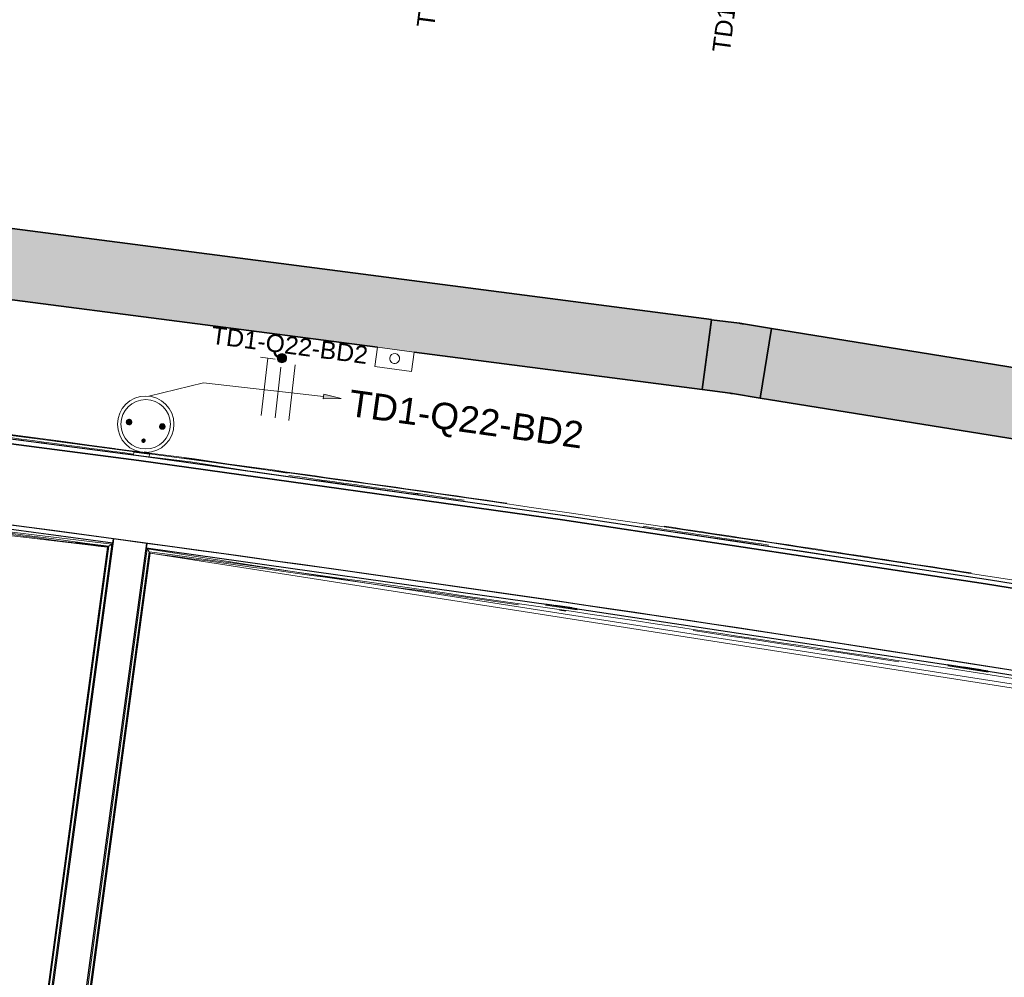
# Model space of a CAD drawing. Header units: millimetres. Extents: x -2845 to 74565, y -36590 to 13748.
# Tile 39 of 90: x 49202 to 51992, y -25264 to -22551. Entities that reach past the tile are written whole.
import ezdxf

# ---------------------------------------------------------------- set-up
doc = ezdxf.new("R2010")
doc.units = ezdxf.units.MM
for name, color, linetype, lineweight in [('A-DETL-GENF', 7, 'Continuous', 18), ('A-FLOR', 7, 'Continuous', 25), ('A-FLOR-HRAL', 7, 'Continuous', 18), ('A-WALL', 7, 'Continuous', 25), ('CABLE', 7, 'Continuous', 30), ('CABLES', 7, 'Continuous', 18), ('CHEMIN DE CABLE ELE', 7, 'Continuous', 18), ('INSTAL ELECTRIQUE', 7, 'Continuous', 18)]:
    doc.layers.add(name, color=color, linetype=linetype, lineweight=lineweight)
doc.styles.add('Arial_2', font='arial.ttf', dxfattribs={"height": 75})
doc.styles.add('Arial_3', font='arial.ttf', dxfattribs={"height": 50})

# ---------------------------------------------------------------- blocks, each defined once
blk = doc.blocks.new('B02_DC_STR_rvt-1-2021_015_1111_DCE_1_50_N0 FINI_CFO_PCN')
at = {"layer": 'A-WALL', "flags": 128}
blk.add_lwpolyline([(1160.5, -24548.8), (-34.3, -24343), (-1231.2, -24149.5), (-2429.9, -23968.3), (-3630.5, -23799.5), (-4832.7, -23642.9), (-6036.5, -23498.8)], dxfattribs=at)
at = {"layer": 'A-WALL'}
blk.add_arc((-19463.8, -140716), 117753.7, 79.933278, 84.07524, dxfattribs=at)
blk = doc.blocks.new('Garde-corps - Garde-corps-508898-2021_015_1111_DCE_1_50_N0 FINI_CFO_PCN')
at = {"layer": 'A-FLOR-HRAL'}
for p, q in [((-3645, -23783.5), (-3971.4, -23742.5)), ((-3601.5, -23777.2), (-3614.7, -23775.4)), ((-2835.3, -23894.9), (-2862.6, -23890.6)), ((-2601.7, -23931.6), (-2626.3, -23927.7))]:
    blk.add_line(p, q, dxfattribs=at)
at = {"layer": 'A-FLOR-HRAL', "flags": 128}
for points in [[(-3208.9, -23836.1), (-3472.3, -23794.7), (-4105.2, -23715.1)], [(-3261.1, -23838.8), (-3484.1, -23803.7), (-3600.4, -23789.1)]]:
    blk.add_lwpolyline(points, dxfattribs=at)
at = {"layer": 'A-FLOR-HRAL'}
for radius, start, end in [(118006.4, 79.92167, 83.454356), (118008.1, 82.322783, 83.453521), (117996.2, 82.295226, 82.805017), (117999.2, 82.295711, 82.794814), (117996.2, 81.758305, 82.274346), (118008.1, 81.77784, 82.226571), (117999.2, 81.836438, 82.080297), (117996.2, 80.580755, 81.627467), (117999.2, 81.412761, 81.587451), (118008.1, 81.131846, 81.559197)]:
    blk.add_arc((-19463.8, -140716), radius, start, end, dxfattribs=at)
blk = doc.blocks.new('Garde-corps - Garde-corps-509925-2021_015_1111_DCE_1_50_N0 FINI_CFO_PCN')
at = {"layer": 'A-FLOR-HRAL'}
for p, q in [((-3877.4, -26047.8), (-3606.8, -24050.4)), ((-3606.8, -24050.4), (216.4, -24648)), ((-4428.6, -30182), (-3599.2, -24060.4)), ((-4426.7, -30180.6), (-3597.8, -24062.3)), ((-3870.3, -26048.8), (-3600.7, -24058.5)), ((-3599.2, -24060.4), (-3597.8, -24060.6)), ((-3597.8, -24062.3), (214.7, -24658.4)), ((-2479.9, -24206.1), (-2389.2, -24219.4)), ((-2478.1, -24209.4), (-2387.5, -24222.7)), ((-2437.6, -24224.3), (-2420, -24226.8)), ((-1339, -24378.1), (-1224.3, -24396.1)), ((-1338, -24381.3), (-1223.3, -24399.3))]:
    blk.add_line(p, q, dxfattribs=at)
at = {"layer": 'A-FLOR-HRAL', "flags": 128}
blk.add_lwpolyline([(-3600.7, -24058.5), (-3603.7, -24054.4), (-3606.8, -24050.4)], dxfattribs=at)
at = {"layer": 'A-FLOR-HRAL'}
for radius, start, end in [(117731.1, 80.376571, 82.256375), (117727.7, 81.741823, 82.254731), (117727.7, 81.211511, 81.498362)]:
    blk.add_arc((-19463.8, -140716), radius, start, end, dxfattribs=at)
for points, knots in [([(-3606.8, -24050.4), (-3606.8, -24050.4), (-3606.8, -24050.4), (-3606.8, -24050.4), (-3606.9, -24050.3), (-3606.9, -24050.2), (-3607, -24050.2), (-3607, -24050.1), (-3607.1, -24050), (-3607.2, -24049.9), (-3607.3, -24049.8), (-3607.4, -24049.6), (-3607.5, -24049.5), (-3607.6, -24049.4), (-3607.7, -24049.2), (-3607.8, -24049.1), (-3607.9, -24048.9), (-3608, -24048.8), (-3608.2, -24048.6), (-3608.4, -24048.2), (-3608.8, -24047.7), (-3609.2, -24047.3), (-3609.3, -24047.1)], [0, 0, 0, 0, 0.071429, 0.107143, 0.142857, 0.178571, 0.214286, 0.25, 0.285714, 0.321429, 0.357143, 0.392857, 0.428571, 0.464286, 0.5, 0.535714, 0.571429, 0.607143, 0.642857, 0.714286, 0.857143, 1, 1, 1, 1]), ([(-3597.8, -24062.3), (-3597.8, -24062.3), (-3597.8, -24062.2), (-3597.9, -24062.2), (-3597.9, -24062), (-3598, -24061.9), (-3598.2, -24061.7), (-3598.3, -24061.5), (-3598.5, -24061.3), (-3598.7, -24061.1), (-3598.8, -24060.9), (-3599, -24060.7), (-3599.1, -24060.5), (-3599.2, -24060.4)], [0.075, 0.075, 0.075, 0.075, 0.15, 0.2125, 0.275, 0.35, 0.425, 0.5, 0.6, 0.7, 0.775, 0.85, 1, 1, 1, 1])]:
    blk.add_open_spline(points, degree=3, knots=knots, dxfattribs=at)
blk = doc.blocks.new('Garde-corps - Garde-corps-510088-2021_015_1111_DCE_1_50_N0 FINI_CFO_PCN')
at = {"layer": 'A-FLOR-HRAL'}
for p, q in [((-7307.1, -23617.6), (-3718.7, -24045.9)), ((-7201.1, -23619.7), (-3706.9, -24036.9)), ((-3718.7, -24045.9), (-4547.6, -30164.2)), ((-3716.8, -24044.5), (-4546.2, -30166.1)), ((-3714.9, -24043), (-4038.2, -26429.7)), ((-3706.9, -24036.9), (-4031.2, -26430.6)), ((-3810.5, -24031.9), (-3716.8, -24044.5))]:
    blk.add_line(p, q, dxfattribs=at)
at = {"layer": 'A-FLOR-HRAL', "flags": 128}
for points in [[(-3718.7, -24045.9), (-3718.7, -24045.9), (-3718.6, -24045.8), (-3718.4, -24045.7), (-3718.2, -24045.5), (-3718, -24045.3), (-3717.8, -24045.2), (-3717.5, -24045), (-3717.3, -24044.8), (-3717, -24044.6), (-3716.8, -24044.5)], [(-3714.9, -24043), (-3710.9, -24039.9), (-3706.9, -24036.9)], [(-3706.9, -24036.9), (-3706.7, -24036.8), (-3706.4, -24036.5), (-3705.9, -24036.2), (-3705.4, -24035.7), (-3704.8, -24035.3), (-3704.1, -24034.8), (-3703.5, -24034.3)]]:
    blk.add_lwpolyline(points, dxfattribs=at)
at = {"layer": 'A-FLOR-HRAL'}
for radius, start, end in [(117731.1, 82.312464, 84.02154), (117727.7, 82.314108, 82.523265)]:
    blk.add_arc((-19463.8, -140716), radius, start, end, dxfattribs=at)
blk = doc.blocks.new('B02_ARC_rvt-1-2021_015_1111_DCE_1_50_N0 FINI_CFO_PCN')
at = {"layer": 'A-FLOR'}
for p, q in [((-2402.4, -24217.4), (-2450.5, -24210.4)), ((-1245.2, -24392.8), (-1293.3, -24385.3))]:
    blk.add_line(p, q, dxfattribs=at)
at = {"layer": 'A-WALL'}
for p, q in [((-3701.8, -24021.9), (-4536, -30179.4)), ((-3703.5, -24034.3), (-3701.8, -24021.9)), ((-3607.7, -24034.7), (-3701.8, -24021.9)), ((-4441.9, -30192.2), (-3607.7, -24034.7)), ((-3607.7, -24034.7), (-3609.4, -24047.1))]:
    blk.add_line(p, q, dxfattribs=at)
at = {"layer": 'A-WALL', "flags": 128}
for points in [[(1174.9, -24538.7), (-20, -24332.8), (-1217, -24139.1), (-2415.9, -23957.8), (-3616.5, -23788.7), (-4818.9, -23632.1), (-6022.8, -23487.8)], [(-6036.5, -23498.8), (-4832.7, -23642.9), (-3630.5, -23799.5), (-2429.9, -23968.3), (-1231.2, -24149.5), (-34.3, -24343), (1160.5, -24548.8)], [(-3609.4, -24047.1), (-2456.4, -24209.5), (-1305.1, -24383.4), (-155.6, -24568.7), (197, -24627.8)]]:
    blk.add_lwpolyline(points, dxfattribs=at)
at = {"layer": 'A-WALL'}
for radius, start, end in [(117741.2, 82.307532, 84.075214), (117753.7, 82.307532, 84.07524), (117753.7, 79.971797, 82.261307)]:
    blk.add_arc((-19463.8, -140716), radius, start, end, dxfattribs=at)
at = {"layer": 'A-FLOR-HRAL', "lineweight": 18}
for name in ['Garde-corps - Garde-corps-508898-2021_015_1111_DCE_1_50_N0 FINI_CFO_PCN', 'Garde-corps - Garde-corps-510088-2021_015_1111_DCE_1_50_N0 FINI_CFO_PCN', 'Garde-corps - Garde-corps-509925-2021_015_1111_DCE_1_50_N0 FINI_CFO_PCN']:
    blk.add_blockref(name, (0, 0), dxfattribs=at)
blk = doc.blocks.new('Chemin de câbles - Courbure - Standard-4698375-2021_015_1111_DCE_1_50_N0 FINI_CFO_PCN')
at = {"layer": 'CHEMIN DE CABLE ELE', "lineweight": 35, "true_color": 0x0080ff}
blk.add_hatch(color=150, dxfattribs=at).paths.add_polyline_path([(-84.6, 100), (-84.6, -100), (7.7, -99.8), (87.7, -97.3), (81.5, 102.6), (-4.6, 100), (-37, 100)])
at = {"layer": 'CHEMIN DE CABLE ELE', "color": 8, "lineweight": 35, "true_color": 0x808080}
for p, q in [((-84.6, -100), (-84.6, 100)), ((-84.6, 100), (-4.6, 100)), ((81.5, 102.6), (1.5, 100.1)), ((87.7, -97.3), (81.5, 102.6)), ((-4.6, -100), (-84.6, -100)), ((7.7, -99.8), (87.7, -97.3))]:
    blk.add_line(p, q, dxfattribs=at)
for radius in [200, 400]:
    blk.add_arc((-4.6, 300), radius, 270, 271.7663, dxfattribs=at)
blk = doc.blocks.new('603_1POSTE_CLS_PUI_LEGRAND - PC 2P_T 230V-916675-2021_015_1111_DCE_1_50_N0 FINI_CFO_PCN')
at = {"layer": 'A-DETL-GENF'}
for points in [[(-1.3, -39.7), (-4.3, -42), (-4.8, -43.2), (-4.3, -47), (-1.3, -49.3), (0.3, -49.4), (2.5, -48.8), (4.8, -45.8), (4.3, -42), (2.5, -40.2), (-1.1, -39.6)], [(-49.5, -83.9), (-53, -86), (-55, -89.5), (-55, -93.5), (-54.3, -95.4), (-51.4, -98.3), (-47.5, -99.3), (-43.6, -98.3), (-42, -97), (-39.9, -93.5), (-39.7, -91.5), (-40.7, -87.6), (-43.6, -84.7), (-47.5, -83.7)], [(45.5, -83.9), (42, -86), (39.9, -89.5), (39.9, -93.5), (40.7, -95.4), (43.6, -98.3), (47.5, -99.3), (51.4, -98.3), (53, -97), (55, -93.5), (55.3, -91.5), (54.3, -87.6), (51.4, -84.7), (47.5, -83.7)]]:
    blk.add_hatch(color=256, dxfattribs=at).paths.add_polyline_path(points)
for centre, radius in [((0, -91.5), 80), ((0, -91.5), 70), ((0, -44.5), 5), ((-47.5, -91.5), 7.82), ((47.5, -91.5), 7.82)]:
    blk.add_circle(centre, radius, dxfattribs=at)
for centre, radius, start, end in [((0, -44.5), 5, 360, 180), ((0, -44.5), 5, 180, 360), ((-47.5, -91.5), 7.82, 360, 180), ((47.5, -91.5), 7.82, 360, 180), ((-47.5, -91.5), 7.82, 180, 360), ((47.5, -91.5), 7.82, 180, 360)]:
    blk.add_arc(centre, radius, start, end, dxfattribs=at)
blk = doc.blocks.new('Legrand_Mosaic_prise_2P_T_FB_surface_2_mod_blanc_077111L - Legrand_Mosaic_prise_2P_T_FB_surface_2_mod_blanc_077111L-906741-2021_015_1111_DCE_1_50_N0 FINI_CFO_PCN')
at = {"layer": 'INSTAL ELECTRIQUE'}
for p, q in [((-3644, -23775.9), (-3645.1, -23783.9)), ((-3600.5, -23789.9), (-3645.1, -23783.9)), ((-3644.3, -23785.1), (-3644.1, -23784)), ((-3644, -23775.9), (-3599.4, -23782)), ((-3601.6, -23790.8), (-3601.5, -23789.8)), ((-3600.5, -23789.9), (-3599.4, -23782))]:
    blk.add_line(p, q, dxfattribs=at)
at = {"layer": 'INSTAL ELECTRIQUE', "flags": 128}
for points in [[(-3622.5, -23778.8), (-3622.4, -23778.8), (-3622.3, -23778.8), (-3622.2, -23778.8), (-3622.1, -23778.7), (-3622.1, -23778.7), (-3622, -23778.7), (-3621.9, -23778.7), (-3621.8, -23778.7), (-3621.7, -23778.8), (-3621.7, -23778.8)], [(-3621.7, -23778.8), (-3621.6, -23778.8), (-3621.5, -23778.8), (-3621.5, -23778.8), (-3621.4, -23778.8), (-3621.3, -23778.9), (-3621.2, -23778.9), (-3621.1, -23778.9), (-3621.1, -23778.9), (-3621, -23779)]]:
    blk.add_lwpolyline(points, dxfattribs=at)
blk = doc.blocks.new('602_BOITE DE DERIVATION - 105X105X50 GENERIQUE-7162968-2021_015_1111_DCE_1_50_N0 FINI_CFO_PCN')
at = {"layer": 'INSTAL ELECTRIQUE'}
for p, q in [((-2961.1, -23533.7), (-2954, -23479.2)), ((-2954, -23479.2), (-2849.9, -23492.7)), ((-2849.9, -23492.7), (-2857, -23547.3)), ((-2857, -23547.3), (-2961.1, -23533.7))]:
    blk.add_line(p, q, dxfattribs=at)
for start, end in [(172.576, 352.576), (352.576, 172.576)]:
    blk.add_arc((-2905.2, -23510.8), 14, start, end, dxfattribs=at)
blk = doc.blocks.new('Fil - COCHE DE FIL_PE_SYMBOLE-4085576-2021_015_1111_DCE_1_50_N0 FINI_CFO_PCN')
at = {"layer": 'CABLES', "lineweight": 9}
for p, q in [((-0.42, 1.8), (0.42, 1.8)), ((0, 1.8), (0, -1.48))]:
    blk.add_line(p, q, dxfattribs=at)
blk = doc.blocks.new('Fil - Coche de fil circulaire-323115-2021_015_1111_DCE_1_50_N0 FINI_CFO_PCN')
at = {"layer": 'CABLES', "lineweight": 9}
blk.add_hatch(color=256, dxfattribs=at).paths.add_polyline_path([(0.235, 2.023), (0.193, 2.078), (0.139, 2.12), (0.075, 2.147), (0.006, 2.156), (-0.062, 2.147), (-0.126, 2.12), (-0.181, 2.078), (-0.223, 2.023), (-0.249, 1.96), (-0.258, 1.891), (-0.249, 1.823), (-0.223, 1.759), (-0.181, 1.704), (-0.126, 1.662), (-0.062, 1.636), (0.006, 1.627), (0.075, 1.636), (0.139, 1.662), (0.193, 1.704), (0.235, 1.759), (0.262, 1.823), (0.271, 1.891), (0.262, 1.96)])
blk.add_line((0, 1.371), (0, -1.507), dxfattribs=at)
for start, end in [(360, 180), (180, 360)]:
    blk.add_arc((0.006, 1.891), 0.265, start, end, dxfattribs=at)
blk = doc.blocks.new('Fil - Coche de fil long-323512-2021_015_1111_DCE_1_50_N0 FINI_CFO_PCN')
at = {"layer": 'CABLES', "lineweight": 9}
blk.add_line((0, 1.605), (0, -1.57), dxfattribs=at)
blk = doc.blocks.new('B02_ELE_rvt-1-2021_015_1111_DCE_1_50_N0 FINI_CFO_PCN')
at = {"layer": 'CABLES'}
blk.add_hatch(color=256, dxfattribs=at).paths.add_polyline_path([(-3107.5, -23625.1), (-3056.7, -23624.2), (-3106, -23611.9)])
at = {"layer": 'CHEMIN DE CABLE ELE', "lineweight": 5, "true_color": 0x0080ff}
for points in [[(-2033.5, -23599.1), (-2007.7, -23400.8), (-5733.1, -22915.4), (-5759, -23113.7), (-2635, -23520.7)], [(1543.8, -24175.3), (1575.8, -23977.9), (-1837.2, -23425.7), (-1869.1, -23623.1), (1283.6, -24133.2)]]:
    blk.add_hatch(color=150, dxfattribs=at).paths.add_polyline_path(points)
at = {"layer": 'CABLES'}
for p, q in [((-3106, -23611.9), (-3107.5, -23625.1)), ((-3106, -23611.9), (-3107.5, -23625.1)), ((-3107.5, -23625.1), (-3056.7, -23624.2)), ((-3107.5, -23625.1), (-3056.7, -23624.2)), ((-3056.7, -23624.2), (-3106, -23611.9)), ((-3056.7, -23624.2), (-3106, -23611.9))]:
    blk.add_line(p, q, dxfattribs=at)
at = {"layer": 'CABLES', "flags": 128}
blk.add_lwpolyline([(-3106.3, -23618.5), (-3446.9, -23579.6), (-3601.5, -23617.6)], dxfattribs=at)
at = {"layer": 'CHEMIN DE CABLE ELE', "color": 8, "lineweight": 35, "true_color": 0x808080}
for p, q in [((-5733.1, -22915.4), (-2007.7, -23400.8)), ((-5759, -23113.7), (-2954, -23479.2)), ((-2007.7, -23400.8), (-2033.5, -23599.1)), ((-1869.1, -23623.1), (-1837.2, -23425.7)), ((1575.8, -23977.9), (-1837.2, -23425.7)), ((-2849.9, -23492.7), (-2033.5, -23599.1)), ((1543.8, -24175.3), (-1869.1, -23623.1))]:
    blk.add_line(p, q, dxfattribs=at)
at = {"layer": 'CABLES', "lineweight": 18, "xscale": 49.99999999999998, "yscale": 49.99999999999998, "zscale": 49.99999999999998, "rotation": 353.4833833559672}
for name, p in [('Fil - COCHE DE FIL_PE_SYMBOLE-4085576-2021_015_1111_DCE_1_50_N0 FINI_CFO_PCN', (-3274.9, -23599.3)), ('Fil - Coche de fil circulaire-323115-2021_015_1111_DCE_1_50_N0 FINI_CFO_PCN', (-3235.5, -23603.8)), ('Fil - Coche de fil long-323512-2021_015_1111_DCE_1_50_N0 FINI_CFO_PCN', (-3196.1, -23608.3))]:
    blk.add_blockref(name, p, dxfattribs=at)
at = {"layer": 'CHEMIN DE CABLE ELE', "color": 253, "lineweight": 18, "true_color": 0xaaaaaa, "rotation": 170.8097895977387}
blk.add_blockref('Chemin de câbles - Courbure - Standard-4698375-2021_015_1111_DCE_1_50_N0 FINI_CFO_PCN', (-1936.7, -23510.9), dxfattribs=at)
at = {"layer": 'INSTAL ELECTRIQUE', "color": 253, "lineweight": 18, "true_color": 0xaaaaaa}
for name in ['602_BOITE DE DERIVATION - 105X105X50 GENERIQUE-7162968-2021_015_1111_DCE_1_50_N0 FINI_CFO_PCN', 'Legrand_Mosaic_prise_2P_T_FB_surface_2_mod_blanc_077111L - Legrand_Mosaic_prise_2P_T_FB_surface_2_mod_blanc_077111L-906741-2021_015_1111_DCE_1_50_N0 FINI_CFO_PCN']:
    blk.add_blockref(name, (0, 0), dxfattribs=at)
at = {"layer": 'INSTAL ELECTRIQUE', "color": 253, "lineweight": 18, "true_color": 0xaaaaaa, "rotation": 172.2847861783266}
blk.add_blockref('603_1POSTE_CLS_PUI_LEGRAND - PC 2P_T 230V-916675-2021_015_1111_DCE_1_50_N0 FINI_CFO_PCN', (-3622.9, -23787.9), dxfattribs=at)
at = {"layer": 'CABLE', "lineweight": 9, "insert": (-3028.8, -23598.7), "char_height": 75, "width": 821.73, "attachment_point": 1, "rotation": 352, "style": 'Arial_2'}
blk.add_mtext('TD1-Q22-BD2', dxfattribs=at)
at = {"layer": 'INSTAL ELECTRIQUE', "lineweight": 9, "char_height": 50, "attachment_point": 1, "style": 'Arial_3'}
for s, insert, width, rotation in [('TD1-Q30-BD2', (-2843.1, -22568.8), 537.131, 82.5), ('TD1-Q9-BD1', (-2005.4, -22639.3), 489.029, 82.5), ('TD1-Q22-BD2', (-3420.8, -23419), 537.131, 352.5)]:
    blk.add_mtext(s, dxfattribs=dict(at, insert=insert, width=width, rotation=rotation))

msp = doc.modelspace()

# ---------------------------------------------------------------- block references
at = {"lineweight": 5}
for name in ['B02_DC_STR_rvt-1-2021_015_1111_DCE_1_50_N0 FINI_CFO_PCN', 'B02_ARC_rvt-1-2021_015_1111_DCE_1_50_N0 FINI_CFO_PCN', 'B02_ELE_rvt-1-2021_015_1111_DCE_1_50_N0 FINI_CFO_PCN']:
    msp.add_blockref(name, (53169.3, 0), dxfattribs=at)

doc.saveas('drawing.dxf')
